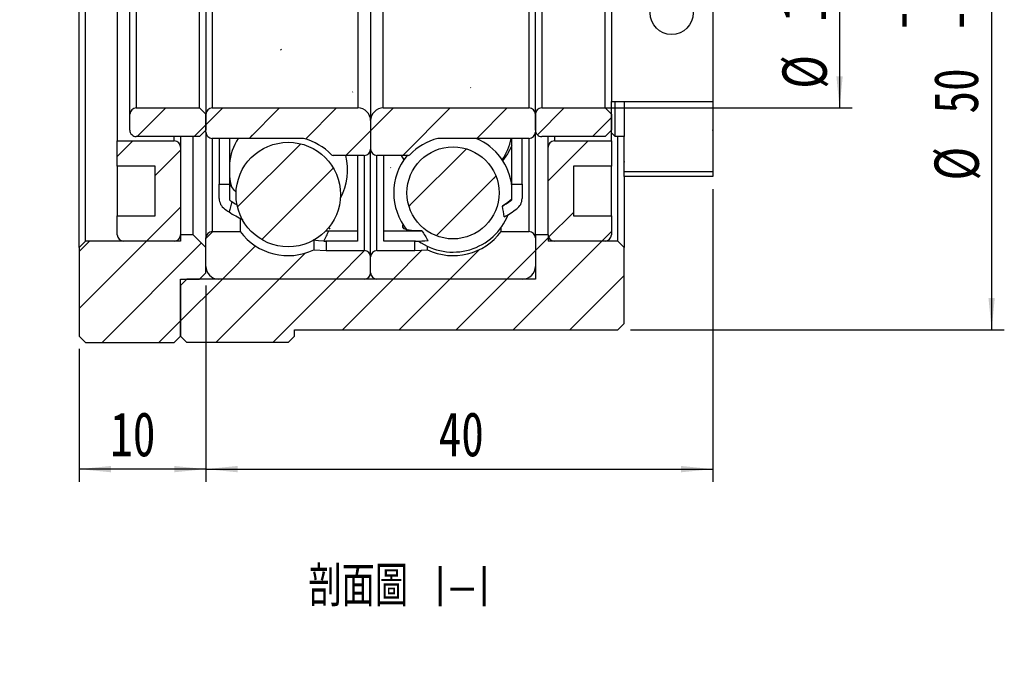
# Model space of a CAD drawing. Header units: millimetres. Extents: x 32 to 262, y 26 to 169.
# Tile 2 of 3: x 184 to 262, y 26 to 77. Entities that reach past the tile are written whole.
import ezdxf

# ---------------------------------------------------------------- set-up
doc = ezdxf.new("R2010")
doc.units = ezdxf.units.MM
doc.layers.add('FORMAT', color=7, linetype='Continuous')
doc.styles.add('SLDTEXTSTYLE0', font='TXT', dxfattribs={"width": 0.75})
doc.styles.add('SLDTEXTSTYLE2', font='TXT', dxfattribs={"width": 0.75, "bigfont": 'bigfont'})
doc.dimstyles.new('SLDDIMSTYLE1', dxfattribs={"dimtxt": 3.5, "dimasz": 2.5, "dimexe": 0, "dimexo": 0.0625, "dimgap": 0.875, "dimtad": 1, "dimrnd": 1e-09, "dimzin": 12, "dimdsep": 46, "dimtxsty": 'SLDTEXTSTYLE0', "dimsah": 1, "dimcen": 0.09, "dimadec": 0, "dimazin": 3, "dimtfac": 1, "dimtofl": 0, "dimtmove": 0, "dimatfit": 3, "dimfxl": 0, "dimfrac": 2, "dimtolj": 1, "dimtzin": 12, "dimarcsym": 0})
doc.dimstyles.new('SLDDIMSTYLE4', dxfattribs={"dimtxt": 3.5, "dimasz": 2.5, "dimexe": 0, "dimexo": 0.0625, "dimgap": 0.875, "dimtad": 1, "dimdec": 3, "dimrnd": 1e-09, "dimzin": 12, "dimdsep": 46, "dimtxsty": 'SLDTEXTSTYLE0', "dimsah": 1, "dimcen": 0.09, "dimadec": 0, "dimazin": 3, "dimtol": 1, "dimtp": -0.009000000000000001, "dimtm": 0.025, "dimtfac": 1, "dimtdec": 3, "dimtofl": 0, "dimtmove": 0, "dimatfit": 3, "dimfxl": 0, "dimfrac": 2, "dimtolj": 1, "dimarcsym": 0})
pattern_1 = [(45, (0, 0), (-2.245064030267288, 2.245064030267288), [])]

# ---------------------------------------------------------------- blocks, each defined once
blk = doc.blocks.new('_D_10')
at = {"layer": 'FORMAT', "color": 7}
for p, q in [((239.15983428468, 63.8733831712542), (239.15983428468, 40.77348317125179)), ((199.15963428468, 56.2734831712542), (199.15963428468, 40.77348317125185)), ((199.15963428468, 41.77348317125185), (239.15983428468, 41.77348317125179))]:
    blk.add_line(p, q, dxfattribs=at)
for points in [[(199.15963428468, 41.77348317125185), (201.65963428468, 41.52348317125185), (201.65963428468, 42.02348317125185)], [(239.15983428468, 41.77348317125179), (236.65983428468, 42.02348317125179), (236.65983428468, 41.52348317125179)]]:
    blk.add_solid(points, dxfattribs=at)
at = {"layer": 'FORMAT', "color": 7, "insert": (217.5249850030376, 46.28522008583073), "char_height": 3.5, "attachment_point": 1, "style": 'SLDTEXTSTYLE0'}
blk.add_mtext('40', dxfattribs=at)
blk = doc.blocks.new('_D_11')
at = {"layer": 'FORMAT', "color": 7}
for p, q in [((199.15963428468, 56.2734831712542), (199.15963428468, 40.77348317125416)), ((189.15963428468, 51.2734831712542), (189.15963428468, 40.77348317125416)), ((199.15963428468, 41.77348317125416), (189.15963428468, 41.77348317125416))]:
    blk.add_line(p, q, dxfattribs=at)
for points in [[(189.15963428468, 41.77348317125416), (191.65963428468, 41.52348317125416), (191.65963428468, 42.02348317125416)], [(199.15963428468, 41.77348317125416), (196.65963428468, 42.02348317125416), (196.65963428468, 41.52348317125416)]]:
    blk.add_solid(points, dxfattribs=at)
at = {"layer": 'FORMAT', "color": 7, "insert": (191.609122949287, 46.28522008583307), "char_height": 3.5, "attachment_point": 1, "style": 'SLDTEXTSTYLE0'}
blk.add_mtext('10', dxfattribs=at)
blk = doc.blocks.new('_D_12')
at = {"layer": 'FORMAT', "color": 7}
for p, q in [((225.65963428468, 85.27348317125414), (250.15983428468, 85.27348317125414)), ((249.15983428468, 85.27348317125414), (249.15983428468, 70.27348317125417)), ((225.65963428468, 70.27348317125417), (250.15983428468, 70.27348317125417))]:
    blk.add_line(p, q, dxfattribs=at)
for points in [[(249.15983428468, 85.27348317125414), (248.90983428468, 82.77348317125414), (249.40983428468, 82.77348317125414)], [(249.15983428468, 70.27348317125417), (249.40983428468, 72.77348317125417), (248.90983428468, 72.77348317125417)]]:
    blk.add_solid(points, dxfattribs=at)
at = {"layer": 'FORMAT', "color": 7, "char_height": 3.5, "attachment_point": 1, "rotation": 90.00000000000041, "style": 'SLDTEXTSTYLE0'}
for s, insert in [('15', (244.5946250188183, 77.07124799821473)), ('%%c', (244.6480971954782, 71.79281059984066))]:
    blk.add_mtext(s, dxfattribs=dict(at, insert=insert))
blk = doc.blocks.new('_D_13')
at = {"layer": 'FORMAT', "color": 7}
for p, q in [((232.65963428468, 102.7734831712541), (262.15983428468, 102.7734831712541)), ((261.15983428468, 102.7734831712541), (261.15983428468, 52.77348317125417)), ((232.65963428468, 52.77348317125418), (262.15983428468, 52.77348317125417))]:
    blk.add_line(p, q, dxfattribs=at)
for points in [[(261.15983428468, 102.7734831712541), (260.90983428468, 100.2734831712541), (261.40983428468, 100.2734831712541)], [(261.15983428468, 52.77348317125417), (261.40983428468, 55.27348317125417), (260.90983428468, 55.27348317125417)]]:
    blk.add_solid(points, dxfattribs=at)
at = {"layer": 'FORMAT', "color": 7, "char_height": 3.5, "attachment_point": 1, "rotation": 90.00000000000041, "style": 'SLDTEXTSTYLE0'}
for s, insert in [('0.009', (252.1224026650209, 77.8465949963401)), ('0.025', (256.6480971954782, 77.84659499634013)), ('-', (252.122402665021, 76.2959000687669)), ('-', (256.6480971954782, 76.29590006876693)), ('50', (256.5946250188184, 69.83062243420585)), ('%%c', (256.6480971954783, 64.55218503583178))]:
    blk.add_mtext(s, dxfattribs=dict(at, insert=insert))

msp = doc.modelspace()

# ---------------------------------------------------------------- hatches: boundary and pattern name
at = {"layer": 'FORMAT', "linetype": 'Continuous', "lineweight": 18}
h = msp.add_hatch(dxfattribs=at)
h.set_pattern_fill('ANSI31', color=256, style=0)
h.set_pattern_definition(pattern_1)
edge = h.paths.add_edge_path(flags=0)
edge.add_arc((201.20963428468, 63.12647282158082), 0.9999999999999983, 180.0000000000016, 234.7216302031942)
edge.add_arc((208.60963428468, 73.58623827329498), 13.81275510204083, 234.7216302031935, 236.4929411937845)
edge.add_ellipse((211.0809621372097, 77.77348317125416), major_axis=(-11.6291882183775, -30.74299628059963), ratio=0.1422313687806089, start_angle=302.0051324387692, end_angle=303.7498977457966, ccw=False)
edge.add_arc((208.60963428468, 73.58623827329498), 13.01275510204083, 234.2646351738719, 235.3418990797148, ccw=False)
edge.add_line((201.00963428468, 63.02348317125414), (201.00963428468, 64.27348317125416))
edge.add_line((201.00963428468, 64.27348317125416), (200.20963428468, 64.27348317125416))
edge.add_line((200.20963428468, 64.27348317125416), (200.20963428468, 63.1264728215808))
h = msp.add_hatch(dxfattribs=at)
h.set_pattern_fill('ANSI31', color=256, style=0)
h.set_pattern_definition(pattern_1)
edge = h.paths.add_edge_path(flags=0)
edge.add_arc((223.10963428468, 63.12647282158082), 0.9999999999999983, 305.2783697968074, 360)
edge.add_line((224.10963428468, 63.1264728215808), (224.10963428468, 64.27348317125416))
edge.add_line((224.10963428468, 64.27348317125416), (223.30963428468, 64.27348317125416))
edge.add_line((223.30963428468, 64.27348317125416), (223.30963428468, 63.02348317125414))
edge.add_arc((215.70963428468, 73.58623827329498), 13.01275510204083, 301.78465894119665, 305.7353648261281, ccw=False)
edge.add_ellipse((213.2383064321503, 77.77348317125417), major_axis=(8.777807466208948, -22.98935055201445), ratio=0.1899778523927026, start_angle=41.551821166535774, end_angle=44.43310959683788, ccw=False)
edge.add_arc((215.70963428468, 73.58623827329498), 13.81275510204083, 300.4231174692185, 305.2783697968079)
h = msp.add_hatch(dxfattribs=at)
h.set_pattern_fill('ANSI31', color=256, style=0)
h.set_pattern_definition(pattern_1)
edge = h.paths.add_edge_path(flags=0)
edge.add_line((211.10963428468, 59.77348317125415), (211.10963428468, 60.57348317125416))
edge.add_line((211.10963428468, 60.57348317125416), (208.8642679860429, 60.57348317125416))
edge.add_ellipse((211.0809621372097, 77.77348317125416), major_axis=(-11.6291882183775, -30.74299628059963), ratio=0.1422313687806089, start_angle=57.30256165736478, end_angle=59.11585748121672, ccw=False)
edge.add_arc((208.60963428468, 73.58623827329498), 13.81275510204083, 269.4562683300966, 270.0000000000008)
edge.add_line((208.60963428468, 59.77348317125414), (211.10963428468, 59.77348317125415))
h = msp.add_hatch(dxfattribs=at)
h.set_pattern_fill('ANSI31', color=256, style=0)
h.set_pattern_definition(pattern_1)
edge = h.paths.add_edge_path(flags=0)
edge.add_line((215.70963428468, 60.57348317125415), (213.20963428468, 60.57348317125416))
edge.add_line((213.20963428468, 60.57348317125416), (213.20963428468, 59.77348317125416))
edge.add_line((213.20963428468, 59.77348317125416), (215.70963428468, 59.77348317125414))
edge.add_arc((215.70963428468, 73.58623827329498), 13.81275510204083, 270.0000000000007, 274.0644804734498)
edge.add_ellipse((213.2383064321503, 77.77348317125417), major_axis=(8.777807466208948, -22.98935055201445), ratio=0.1899778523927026, start_angle=314.07897294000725, end_angle=317.05797036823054, ccw=False)
edge.add_arc((215.70963428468, 73.58623827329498), 13.01275510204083, 269.9999999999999, 272.19077906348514, ccw=False)
h = msp.add_hatch(dxfattribs=at)
h.set_pattern_fill('ANSI31', color=256, style=0)
h.set_pattern_definition(pattern_1)
h.paths.add_polyline_path([(239.15983428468, 64.87338317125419), (239.15983428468, 70.77358317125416), (231.15963428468, 70.77358317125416), (231.15963428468, 68.32344174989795), (231.4596928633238, 68.02338317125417), (232.15963428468, 68.02338317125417), (232.15963428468, 64.87338317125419)], flags=0)
h.paths.add_polyline_path([(231.15973428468, 70.77348317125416), (239.15973428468, 70.77348317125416), (239.15973428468, 64.87348317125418), (232.15973428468, 64.87348317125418), (232.15973428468, 68.02348317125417), (231.45973428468, 68.02348317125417), (231.15973428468, 68.32348317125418)], flags=0)
h = msp.add_hatch(dxfattribs=at)
h.set_pattern_fill('ANSI31', color=256, style=0)
h.set_pattern_definition(pattern_1)
edge = h.paths.add_edge_path(flags=0)
edge.add_line((199.15963428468, 68.52348317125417), (199.15963428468, 69.77348317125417))
edge.add_line((199.15963428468, 69.77348317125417), (198.65963428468, 70.27348317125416))
edge.add_line((198.65963428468, 70.27348317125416), (193.65963428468, 70.27348317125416))
edge.add_arc((193.65963428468, 69.77348317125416), 0.5, 90, 180)
edge.add_line((193.15963428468, 69.77348317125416), (193.15963428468, 68.52348317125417))
edge.add_arc((193.65963428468, 68.52348317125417), 0.5, 180, 270.0000000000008)
edge.add_line((193.65963428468, 68.02348317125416), (198.65963428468, 68.02348317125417))
edge.add_line((198.65963428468, 68.02348317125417), (199.15963428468, 68.52348317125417))
h = msp.add_hatch(dxfattribs=at)
h.set_pattern_fill('ANSI31', color=256, style=0)
h.set_pattern_definition(pattern_1)
edge = h.paths.add_edge_path(flags=0)
edge.add_arc((199.65963428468, 69.77348317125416), 0.5000000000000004, 90, 180)
edge.add_line((199.15963428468, 69.77348317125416), (199.15963428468, 68.37348317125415))
edge.add_arc((199.65963428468, 68.37348317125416), 0.5000000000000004, 180.0000000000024, 270.0000000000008)
edge.add_line((199.65963428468, 67.87348317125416), (206.8182973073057, 67.87348317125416))
edge.add_arc((206.8182973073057, 67.67348317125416), 0.2000000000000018, 75.24708108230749, 89.9999999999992, ccw=False)
edge.add_arc((205.65963428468, 63.27348317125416), 4.75, 44.18438515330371, 75.24708108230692, ccw=False)
edge.add_arc((209.2092821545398, 66.72348317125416), 0.1999999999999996, 224.1843851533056, 270.0000000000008)
edge.add_line((209.2092821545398, 66.52348317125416), (211.65963428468, 66.52348317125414))
edge.add_arc((211.65963428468, 67.02348317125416), 0.5000000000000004, 270.0000000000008, 359.9999999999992)
edge.add_line((212.15963428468, 67.02348317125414), (212.15963428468, 69.27348317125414))
edge.add_arc((211.15963428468, 69.27348317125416), 1, 0, 90.00000000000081)
edge.add_line((211.15963428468, 70.27348317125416), (199.65963428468, 70.27348317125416))
h = msp.add_hatch(dxfattribs=at)
h.set_pattern_fill('ANSI31', color=256, style=0)
h.set_pattern_definition(pattern_1)
edge = h.paths.add_edge_path(flags=0)
edge.add_arc((224.65963428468, 69.77348317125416), 0.5000000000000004, 0, 90)
edge.add_line((224.65963428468, 70.27348317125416), (213.15963428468, 70.27348317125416))
edge.add_arc((213.15963428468, 69.27348317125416), 1, 90, 180.0000000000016)
edge.add_line((212.15963428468, 69.27348317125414), (212.15963428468, 67.02348317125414))
edge.add_arc((212.65963428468, 67.02348317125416), 0.5000000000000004, 180.0000000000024, 270.0000000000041)
edge.add_line((212.65963428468, 66.52348317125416), (215.1099864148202, 66.52348317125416))
edge.add_arc((215.1099864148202, 66.72348317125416), 0.1999999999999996, 270.0000000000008, 315.8156148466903)
edge.add_arc((218.65963428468, 63.27348317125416), 4.75, 104.752918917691, 135.8156148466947, ccw=False)
edge.add_arc((217.5009712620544, 67.67348317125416), 0.2000000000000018, 89.9999999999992, 104.75291891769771, ccw=False)
edge.add_line((217.5009712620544, 67.87348317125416), (224.65963428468, 67.87348317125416))
edge.add_arc((224.65963428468, 68.37348317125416), 0.5000000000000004, 270.0000000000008, 359.9999999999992)
edge.add_line((225.15963428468, 68.37348317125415), (225.15963428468, 69.77348317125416))
h = msp.add_hatch(dxfattribs=at)
h.set_pattern_fill('ANSI31', color=256, style=0)
h.set_pattern_definition(pattern_1)
edge = h.paths.add_edge_path(flags=0)
edge.add_line((231.15963428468, 68.52348317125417), (231.15963428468, 69.77348317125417))
edge.add_line((231.15963428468, 69.77348317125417), (230.65963428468, 70.27348317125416))
edge.add_line((230.65963428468, 70.27348317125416), (225.65963428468, 70.27348317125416))
edge.add_arc((225.65963428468, 69.77348317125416), 0.5, 90, 180)
edge.add_line((225.15963428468, 69.77348317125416), (225.15963428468, 68.52348317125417))
edge.add_arc((225.65963428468, 68.52348317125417), 0.5, 180, 270.0000000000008)
edge.add_line((225.65963428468, 68.02348317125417), (230.65963428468, 68.02348317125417))
edge.add_line((230.65963428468, 68.02348317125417), (231.15963428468, 68.52348317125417))
h = msp.add_hatch(dxfattribs=at)
h.set_pattern_fill('ANSI31', color=256, style=0)
h.set_pattern_definition(pattern_1)
edge = h.paths.add_edge_path(flags=0)
edge.add_line((195.15963428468, 65.67348317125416), (195.15963428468, 61.77348317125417))
edge.add_line((195.15963428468, 61.77348317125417), (192.15963428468, 61.77348317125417))
edge.add_line((192.15963428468, 61.77348317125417), (192.15963428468, 60.27348317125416))
edge.add_arc((192.65963428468, 60.27348317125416), 0.5, 180, 270.0000000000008)
edge.add_line((192.65963428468, 59.77348317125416), (196.65963428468, 59.77348317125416))
edge.add_arc((196.65963428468, 60.27348317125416), 0.5, 270.0000000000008, 360.0000000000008)
edge.add_line((197.15963428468, 60.27348317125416), (197.15963428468, 67.17348317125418))
edge.add_arc((196.65963428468, 67.17348317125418), 0.5, 0, 90)
edge.add_line((196.65963428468, 67.67348317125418), (192.15963428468, 67.67348317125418))
edge.add_line((192.15963428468, 67.67348317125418), (192.15963428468, 65.67348317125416))
edge.add_line((192.15963428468, 65.67348317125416), (195.15963428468, 65.67348317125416))
h = msp.add_hatch(dxfattribs=at)
h.set_pattern_fill('ANSI31', color=256, style=0)
h.set_pattern_definition(pattern_1)
edge = h.paths.add_edge_path(flags=0)
edge.add_line((228.15963428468, 61.77348317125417), (228.15963428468, 65.67348317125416))
edge.add_line((228.15963428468, 65.67348317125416), (231.15963428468, 65.67348317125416))
edge.add_line((231.15963428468, 65.67348317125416), (231.15963428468, 67.67348317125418))
edge.add_line((231.15963428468, 67.67348317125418), (226.65963428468, 67.67348317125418))
edge.add_arc((226.65963428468, 67.17348317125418), 0.5, 90, 180)
edge.add_line((226.15963428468, 67.17348317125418), (226.15963428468, 60.27348317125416))
edge.add_arc((226.65963428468, 60.27348317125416), 0.5, 180, 270.0000000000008)
edge.add_line((226.65963428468, 59.77348317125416), (230.65963428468, 59.77348317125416))
edge.add_arc((230.65963428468, 60.27348317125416), 0.5, 270.0000000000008, 360.0000000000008)
edge.add_line((231.15963428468, 60.27348317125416), (231.15963428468, 61.77348317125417))
edge.add_line((231.15963428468, 61.77348317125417), (228.15963428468, 61.77348317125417))
h = msp.add_hatch(dxfattribs=at)
h.set_pattern_fill('ANSI31', color=256, style=0)
h.set_pattern_definition(pattern_1)
edge = h.paths.add_edge_path(flags=0)
edge.add_arc((205.65963428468, 63.44162621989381), 4.124045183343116, 0, 360)
h = msp.add_hatch(dxfattribs=at)
h.set_pattern_fill('ANSI31', color=256, style=0)
h.set_pattern_definition(pattern_1)
edge = h.paths.add_edge_path(flags=0)
edge.add_arc((218.65963428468, 63.57485704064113), 3.634089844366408, 0, 360)
h = msp.add_hatch(dxfattribs=at)
h.set_pattern_fill('ANSI31', color=256, style=0)
h.set_pattern_definition(pattern_1)
h.paths.add_polyline_path([(197.15963428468, 60.27348317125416), (197.15963428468, 59.77348317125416), (189.65963428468, 59.77348317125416), (189.15963428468, 59.27348317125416), (189.15963428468, 52.27348317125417), (189.65963428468, 51.77348317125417), (196.65963428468, 51.77348317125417), (197.15963428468, 52.27348317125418), (197.15963428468, 56.77348317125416), (198.65963428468, 56.77348317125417), (199.15963428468, 57.27348317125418), (199.15963428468, 59.27348317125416), (198.15963428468, 60.27348317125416)], flags=0)
h = msp.add_hatch(dxfattribs=at)
h.set_pattern_fill('ANSI31', color=256, style=0)
h.set_pattern_definition(pattern_1)
h.paths.add_polyline_path([(232.15963428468, 59.27348317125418), (231.65963428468, 59.77348317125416), (226.15963428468, 59.77348317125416), (226.15963428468, 60.27348317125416), (225.15963428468, 60.27348317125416), (225.15963428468, 56.77348317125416), (197.65963428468, 56.77348317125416), (197.15963428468, 56.27348317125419), (197.15963428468, 52.27348317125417), (197.65963428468, 51.77348317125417), (205.65963428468, 51.77348317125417), (206.15963428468, 52.27348317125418), (206.15963428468, 52.77348317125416), (231.65963428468, 52.77348317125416), (232.15963428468, 53.27348317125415)], flags=0)
h = msp.add_hatch(dxfattribs=at)
h.set_pattern_fill('ANSI31', color=256, style=0)
h.set_pattern_definition(pattern_1)
edge = h.paths.add_edge_path(flags=0)
edge.add_arc((211.65963428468, 57.27348317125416), 0.4999999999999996, 270.0000000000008, 360)
edge.add_line((212.15963428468, 57.27348317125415), (212.15963428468, 58.52348317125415))
edge.add_arc((211.65963428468, 58.52348317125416), 0.5000000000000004, 0, 90.00000000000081)
edge.add_line((211.65963428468, 59.02348317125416), (208.65963428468, 59.02348317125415))
edge.add_line((208.65963428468, 59.02348317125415), (207.6804783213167, 59.07479856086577))
edge.add_arc((205.65963428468, 63.37348317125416), 4.749999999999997, 216.8698976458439, 295.1785709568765, ccw=False)
edge.add_line((201.85963428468, 60.52348317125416), (199.65963428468, 60.52348317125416))
edge.add_arc((199.65963428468, 60.02348317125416), 0.5000000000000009, 90, 180)
edge.add_line((199.15963428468, 60.02348317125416), (199.15963428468, 57.77348317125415))
edge.add_arc((200.15963428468, 57.77348317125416), 1, 180.0000000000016, 269.9999999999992)
edge.add_line((200.15963428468, 56.77348317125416), (211.65963428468, 56.77348317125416))
h = msp.add_hatch(dxfattribs=at)
h.set_pattern_fill('ANSI31', color=256, style=0)
h.set_pattern_definition(pattern_1)
edge = h.paths.add_edge_path(flags=0)
edge.add_arc((212.65963428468, 57.27348317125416), 0.4999999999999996, 180.0000000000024, 270.0000000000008)
edge.add_line((212.65963428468, 56.77348317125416), (224.15963428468, 56.77348317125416))
edge.add_arc((224.15963428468, 57.77348317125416), 1, 270.0000000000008, 360)
edge.add_line((225.15963428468, 57.77348317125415), (225.15963428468, 60.02348317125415))
edge.add_arc((224.65963428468, 60.02348317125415), 0.5000000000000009, 0, 90)
edge.add_line((224.65963428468, 60.52348317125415), (222.45963428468, 60.52348317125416))
edge.add_arc((218.65963428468, 63.37348317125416), 4.749999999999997, 244.8214290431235, 323.13010235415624, ccw=False)
edge.add_line((216.6387902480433, 59.07479856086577), (215.65963428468, 59.02348317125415))
edge.add_line((215.65963428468, 59.02348317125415), (212.65963428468, 59.02348317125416))
edge.add_arc((212.65963428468, 58.52348317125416), 0.5000000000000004, 90, 180.0000000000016)
edge.add_line((212.15963428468, 58.52348317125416), (212.15963428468, 57.27348317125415))

# ---------------------------------------------------------------- linework, layer by layer
at = {"color": 7, "linetype": 'Continuous', "lineweight": 25}
for p, q in [((189.1596328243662, 59.2734829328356), (189.1596328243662, 96.27348340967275)), ((189.6596338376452, 59.77348394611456), (189.6596338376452, 95.77348239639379)), ((192.1596351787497, 87.87348277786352), (192.1596351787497, 67.67348356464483)), ((212.1596347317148, 86.27348363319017), (212.1596347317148, 69.27348270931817)), ((193.1596334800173, 69.77348279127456), (193.1596334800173, 85.77348355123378)), ((199.1596344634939, 85.77348355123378), (199.1596344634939, 69.77348279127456)), ((225.1596340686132, 69.77348279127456), (225.1596340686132, 85.77348355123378)), ((193.6596344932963, 85.27348300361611), (193.6596344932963, 70.27348333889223)), ((198.659633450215, 70.27348333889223), (198.659633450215, 85.27348300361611)), ((199.6596354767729, 85.27348300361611), (199.6596354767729, 70.27348333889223)), ((211.1596345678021, 85.27348300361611), (211.1596345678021, 70.27348333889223)), ((213.1596348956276, 70.27348333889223), (213.1596348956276, 85.27348300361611)), ((224.6596344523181, 70.27348333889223), (224.6596344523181, 85.27348300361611)), ((225.6596341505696, 85.27348300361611), (225.6596341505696, 70.27348333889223)), ((230.6596342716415, 70.27348333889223), (230.6596342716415, 85.27348300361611)), ((231.1596342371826, 84.77338327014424), (231.1596342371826, 70.7735830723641)), ((239.1598342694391, 84.77338327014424), (239.1598342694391, 70.7735830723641)), ((231.1596342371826, 70.7735830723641), (239.1598342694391, 70.7735830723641)), ((231.1596342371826, 68.3234414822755), (231.1596342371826, 70.7735830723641)), ((231.159734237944, 70.77348295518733), (239.1597341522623, 70.77348295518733)), ((231.159734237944, 68.32348339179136), (231.159734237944, 70.77348295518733)), ((231.4597343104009, 68.0234829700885), (231.4597343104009, 70.77348295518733)), ((232.1597342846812, 70.77348295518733), (232.1597342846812, 68.0234829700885)), ((239.1597341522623, 70.77348295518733), (239.1597341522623, 64.87348273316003)), ((239.1598342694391, 70.7735830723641), (239.1598342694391, 64.87338308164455)), ((193.6596344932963, 70.27348333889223), (198.659633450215, 70.27348333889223)), ((199.1596344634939, 69.77348279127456), (198.659633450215, 70.27348333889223)), ((199.6596354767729, 70.27348333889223), (211.1596345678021, 70.27348333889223)), ((213.1596348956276, 70.27348333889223), (224.6596344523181, 70.27348333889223)), ((225.6596341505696, 70.27348333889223), (230.6596342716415, 70.27348333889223)), ((231.1596342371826, 69.77348279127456), (230.6596342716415, 70.27348333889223)), ((193.1596334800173, 68.52348305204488), (193.1596334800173, 69.77348279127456)), ((199.1596344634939, 69.77348279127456), (199.1596344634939, 68.52348305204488)), ((199.1596344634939, 68.37348330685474), (199.1596344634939, 69.77348279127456)), ((212.1596347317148, 69.27348270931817), (212.1596347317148, 67.02348280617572)), ((225.1596340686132, 68.52348305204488), (225.1596340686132, 69.77348279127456)), ((225.1596340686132, 69.77348279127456), (225.1596340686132, 68.37348330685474)), ((231.1596342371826, 69.77348279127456), (231.1596342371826, 68.52348305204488)), ((198.659633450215, 68.0234829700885), (199.1596344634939, 68.52348305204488)), ((199.1596344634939, 68.37348330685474), (199.1596344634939, 60.02348259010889)), ((225.1596340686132, 60.27348309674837), (225.1596340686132, 68.37348330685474)), ((230.6596342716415, 68.0234829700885), (231.1596342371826, 68.52348305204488)), ((192.1596351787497, 67.67348356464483), (196.6596331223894, 67.67348356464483)), ((192.1596351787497, 65.67348323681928), (192.1596351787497, 67.67348356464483)), ((198.659633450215, 68.0234829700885), (193.6596344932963, 68.0234829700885)), ((197.1596341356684, 68.0234829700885), (197.1596341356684, 67.17348348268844)), ((198.159632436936, 60.27348309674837), (198.159632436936, 68.0234829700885)), ((206.8182967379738, 67.87348322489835), (199.6596354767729, 67.87348322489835)), ((200.2096336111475, 67.87348322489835), (200.2096336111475, 64.27348282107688)), ((201.0096341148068, 67.87348322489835), (201.0096341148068, 64.27348282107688)), ((224.6596344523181, 67.87348322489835), (217.5009708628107, 67.87348322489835)), ((223.3096344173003, 64.27348282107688), (223.3096344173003, 67.87348322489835)), ((224.109633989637, 64.27348282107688), (224.109633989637, 67.87348322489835)), ((230.6596342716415, 68.0234829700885), (225.6596341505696, 68.0234829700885)), ((226.1596342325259, 67.17348348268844), (226.1596342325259, 68.0234829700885)), ((226.6596343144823, 67.67348356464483), (231.1596342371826, 67.67348356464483)), ((231.1596342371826, 68.3234414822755), (231.4596928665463, 68.02338331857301)), ((231.1596342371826, 67.67348356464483), (231.1596342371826, 68.3234414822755)), ((231.1596342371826, 67.67348356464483), (231.1596342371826, 65.67348323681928)), ((231.159734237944, 68.32348339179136), (231.4597343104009, 68.0234829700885)), ((232.15963428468, 68.02338331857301), (231.4596928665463, 68.02338331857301)), ((232.1597342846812, 68.0234829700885), (231.4597343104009, 68.0234829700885)), ((231.6596342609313, 59.77348394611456), (231.6596342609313, 68.02338331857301)), ((232.15963428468, 64.87338308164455), (232.15963428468, 68.02338331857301)), ((232.1597342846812, 64.87348273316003), (232.1597342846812, 68.0234829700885)), ((197.1596341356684, 67.17348348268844), (197.1596341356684, 60.27348309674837)), ((212.1596347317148, 58.52348327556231), (212.1596347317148, 67.02348280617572)), ((226.1596342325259, 60.27348309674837), (226.1596342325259, 67.17348348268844)), ((201.0096341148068, 66.20492104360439), (201.0964613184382, 66.26786168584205)), ((211.6596337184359, 66.52348272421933), (209.2092830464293, 66.52348272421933)), ((211.1096337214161, 66.52348272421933), (211.1096337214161, 60.57348258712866)), ((215.1099864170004, 66.52348272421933), (212.6596338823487, 66.52348272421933)), ((213.2096338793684, 60.57348258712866), (213.2096338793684, 66.52348272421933)), ((214.5691934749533, 66.52348272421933), (214.7784262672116, 66.18097487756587)), ((192.1596351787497, 65.67348323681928), (192.1596351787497, 61.77348241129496)), ((195.1596338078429, 65.67348323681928), (192.1596351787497, 65.67348323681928)), ((195.1596338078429, 61.77348241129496), (195.1596338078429, 65.67348323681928)), ((231.1596342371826, 65.67348323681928), (228.1596340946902, 65.67348323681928)), ((228.1596340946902, 65.67348323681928), (228.1596340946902, 61.77348241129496)), ((231.1596342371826, 61.77348241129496), (231.1596342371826, 65.67348323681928)), ((232.15963428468, 64.87338308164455), (232.15963428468, 59.2734829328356)), ((239.1598342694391, 64.87338308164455), (232.15963428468, 64.87338308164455)), ((239.1597341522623, 65.23033201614), (232.1597342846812, 65.23033201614)), ((239.1597341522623, 64.87348273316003), (232.1597342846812, 64.87348273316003)), ((200.2096336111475, 64.27348282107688), (201.0096341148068, 64.27348282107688)), ((200.2096336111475, 63.12647245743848), (200.2096336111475, 64.27348282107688)), ((201.0096341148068, 64.27348282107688), (201.0096341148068, 63.0234830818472)), ((223.3096344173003, 64.27348282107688), (224.109633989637, 64.27348282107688)), ((223.3096344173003, 63.0234830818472), (223.3096344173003, 64.27348282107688)), ((224.109633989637, 64.27348282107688), (224.109633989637, 63.12647245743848)), ((223.3049582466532, 63.04893612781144), (223.3096344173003, 63.09202656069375)), ((192.1596351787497, 61.77348241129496), (195.1596338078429, 61.77348241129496)), ((192.1596351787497, 60.27348309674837), (192.1596351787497, 61.77348241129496)), ((201.8596336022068, 61.56748130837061), (201.8596336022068, 60.52348360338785)), ((228.1596340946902, 61.77348241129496), (231.1596342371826, 61.77348241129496)), ((231.1596342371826, 61.77348241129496), (231.1596342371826, 60.27348309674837)), ((222.4596339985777, 60.52348360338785), (222.4596339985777, 60.85169285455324)), ((198.159632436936, 60.27348309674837), (197.1596341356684, 60.27348309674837)), ((197.1596341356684, 60.27348309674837), (197.1596341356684, 59.77348394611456)), ((199.1596344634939, 59.2734829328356), (198.159632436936, 60.27348309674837)), ((199.1596344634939, 57.77348361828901), (199.1596344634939, 60.02348259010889)), ((199.6596354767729, 60.52348360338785), (201.8596336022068, 60.52348360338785)), ((208.6096342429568, 60.57709425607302), (208.8642671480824, 60.57348258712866)), ((208.8642671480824, 60.57348258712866), (211.1096337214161, 60.57348258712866)), ((211.1096337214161, 60.57348258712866), (211.1096337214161, 59.77348394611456)), ((213.2096338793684, 60.57348258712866), (215.7096333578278, 60.57348258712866)), ((213.2096338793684, 59.77348394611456), (213.2096338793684, 60.57348258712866)), ((216.2070732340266, 60.58299511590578), (215.7096333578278, 60.58191291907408)), ((215.7096333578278, 60.57348258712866), (215.7096333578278, 60.58191291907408)), ((222.4596339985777, 60.52348360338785), (224.6596344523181, 60.52348360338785)), ((226.1596342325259, 60.27348309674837), (225.1596340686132, 60.27348309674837)), ((225.1596340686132, 60.27348309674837), (225.1596340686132, 56.77348345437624)), ((225.1596340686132, 60.02348259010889), (225.1596340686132, 57.77348361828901)), ((226.1596342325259, 60.27348309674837), (226.1596342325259, 59.77348394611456)), ((189.6596338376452, 59.77348394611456), (189.1596328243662, 59.2734829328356)), ((189.1596328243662, 59.2734829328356), (189.1596328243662, 52.27348364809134)), ((197.1596341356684, 59.77348394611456), (189.6596338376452, 59.77348394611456)), ((196.6596331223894, 59.77348394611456), (192.6596324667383, 59.77348394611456)), ((199.1596344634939, 57.27348260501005), (199.1596344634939, 59.2734829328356)), ((207.6804779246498, 59.80443738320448), (207.6804779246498, 59.07479830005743)), ((207.6804779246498, 59.07479830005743), (208.6596350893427, 59.02348242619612)), ((211.1096337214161, 59.77348394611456), (208.6096342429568, 59.77348394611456)), ((208.6596350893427, 59.77348394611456), (208.6596350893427, 59.02348242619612)), ((215.7096333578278, 59.77348394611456), (213.2096338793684, 59.77348394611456)), ((215.659634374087, 59.02348242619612), (215.659634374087, 59.77348394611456)), ((215.659634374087, 59.02348242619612), (216.6387906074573, 59.07479830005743)), ((216.6387906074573, 59.07479830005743), (216.6387906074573, 59.35919441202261)), ((231.6596342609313, 59.77348394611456), (226.1596342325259, 59.77348394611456)), ((230.6596342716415, 59.77348394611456), (226.6596343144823, 59.77348394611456)), ((232.15963428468, 59.2734829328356), (231.6596342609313, 59.77348394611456)), ((232.15963428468, 53.27348381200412), (232.15963428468, 59.2734829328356)), ((208.6596350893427, 59.02348242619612), (211.6596337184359, 59.02348242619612)), ((212.1596347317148, 57.27348260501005), (212.1596347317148, 58.52348327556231)), ((212.6596338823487, 59.02348242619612), (215.659634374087, 59.02348242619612)), ((197.1596341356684, 56.77348345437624), (198.659633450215, 56.77348345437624)), ((197.1596341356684, 52.27348364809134), (197.1596341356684, 56.77348345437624)), ((197.6596351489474, 56.77348345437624), (197.1596341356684, 56.27348244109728)), ((225.1596340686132, 56.77348345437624), (197.6596351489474, 56.77348345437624)), ((198.659633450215, 56.77348345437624), (199.1596344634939, 57.27348260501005)), ((211.6596337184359, 56.77348345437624), (200.1596327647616, 56.77348345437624)), ((224.1596339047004, 56.77348345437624), (212.6596338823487, 56.77348345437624)), ((197.1596341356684, 56.27348244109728), (197.1596341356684, 52.27348364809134)), ((231.6596342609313, 52.77348279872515), (232.15963428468, 53.27348381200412)), ((189.1596328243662, 52.27348364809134), (189.6596338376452, 51.77348263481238)), ((196.6596331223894, 51.77348263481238), (197.1596341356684, 52.27348364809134)), ((197.1596341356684, 52.27348364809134), (197.6596351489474, 51.77348263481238)), ((205.6596345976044, 51.77348263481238), (206.1596337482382, 52.27348364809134)), ((206.1596337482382, 52.77348279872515), (231.6596342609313, 52.77348279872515)), ((206.1596337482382, 52.27348364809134), (206.1596337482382, 52.77348279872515)), ((189.6596338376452, 51.77348263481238), (196.6596331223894, 51.77348263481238)), ((205.6596345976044, 51.77348263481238), (197.6596351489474, 51.77348263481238))]:
    msp.add_line(p, q, dxfattribs=at)
at = {"color": 8, "linetype": 'Continuous', "lineweight": 25}
for p, q in [((196.6596331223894, 67.67348356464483), (196.6596331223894, 68.0234829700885)), ((199.6596354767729, 67.87348322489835), (199.6596354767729, 60.52348360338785)), ((224.6596344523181, 60.52348360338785), (224.6596344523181, 67.87348322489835)), ((226.6596343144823, 68.0234829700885), (226.6596343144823, 67.67348356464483)), ((211.6596337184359, 66.52348272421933), (211.6596337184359, 59.02348242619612)), ((212.6596338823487, 59.02348242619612), (212.6596338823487, 66.52348272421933))]:
    msp.add_line(p, q, dxfattribs=at)
at = {"color": 7, "linetype": 'Continuous', "lineweight": 25, "flags": 128}
for points in [[(223.3096344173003, 67.275596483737), (222.9697324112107, 66.6446151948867), (222.5635928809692, 66.0986925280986)], [(201.546396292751, 63.63261461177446), (201.3836253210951, 63.79990808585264), (201.0096341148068, 64.31853275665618)], [(223.3096344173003, 63.07150952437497), (222.9905484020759, 62.81181022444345), (222.5638191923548, 62.52495728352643)], [(201.2095648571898, 62.88246501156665), (201.4778546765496, 62.70820617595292), (201.6179237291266, 62.62654781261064)], [(215.7096333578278, 60.58191291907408), (215.384951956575, 60.60262739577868), (215.0349236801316, 60.65687693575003), (214.8006550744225, 60.7449856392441), (214.6883077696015, 60.87132327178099), (214.7011935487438, 61.0331964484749), (214.723100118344, 61.06353707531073)], [(208.4785543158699, 59.7741060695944), (208.054305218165, 59.79237675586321), (207.6156075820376, 59.8351598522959)]]:
    msp.add_lwpolyline(points, dxfattribs=at)
at = {"color": 7, "linetype": 'Continuous', "lineweight": 25}
for centre, radius in [((235.9097343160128, 77.77348352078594), 1.699900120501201), ((205.65963428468, 63.44162621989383), 4.124045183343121), ((218.65963428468, 63.57485704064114), 3.634089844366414)]:
    msp.add_circle(centre, radius, dxfattribs=at)
for centre, radius, start, end in [((193.65963428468, 69.77348317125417), 0.5, 90, 180), ((199.65963428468, 69.77348317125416), 0.5, 90, 179.9999999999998), ((211.15963428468, 69.27348317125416), 1, 0, 90), ((213.15963428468, 69.27348317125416), 1, 90, 180), ((224.65963428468, 69.77348317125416), 0.5, 2.035554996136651e-13, 90), ((225.65963428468, 69.77348317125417), 0.5, 90, 180), ((193.65963428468, 68.52348317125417), 0.5, 180, 270.0000000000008), ((199.65963428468, 68.37348317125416), 0.5, 180, 270.0000000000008), ((224.65963428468, 68.37348317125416), 0.5, 270.0000000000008, 0), ((225.65963428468, 68.52348317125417), 0.5, 179.9999999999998, 270.0000000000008), ((196.65963428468, 67.17348317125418), 0.5, 0, 90), ((205.65963428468, 65.37936088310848), 4.675, 147.7576159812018, 174.0719678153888), ((206.8182973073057, 67.67348317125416), 0.2000000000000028, 75.24708108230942, 90), ((205.65963428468, 63.27348317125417), 4.749999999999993, 44.18438515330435, 75.24708108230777), ((218.65963428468, 63.27348317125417), 4.749999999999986, 104.7529189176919, 135.8156148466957), ((217.5009712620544, 67.67348317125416), 0.2000000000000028, 90, 104.7529189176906), ((218.65963428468, 63.57485704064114), 4.675000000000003, 5.928032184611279, 66.85196056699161), ((218.65963428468, 68.78709206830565), 4.675000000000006, 326.1197967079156, 348.7304852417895), ((226.65963428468, 67.17348317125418), 0.5, 90, 179.9999999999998), ((211.65963428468, 67.02348317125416), 0.5, 270.0000000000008, 359.9999999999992), ((212.65963428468, 67.02348317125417), 0.5000000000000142, 180.0000000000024, 270.0000000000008), ((209.2092821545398, 66.72348317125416), 0.2000000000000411, 224.1843851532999, 270.0000000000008), ((205.65963428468, 65.37936088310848), 4.675000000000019, 331.652408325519, 14.1659986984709), ((218.65963428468, 63.57485704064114), 4.67500000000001, 140.8965771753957, 218.9061892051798), ((215.1099864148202, 66.72348317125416), 0.2000000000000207, 270.0000000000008, 315.8156148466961), ((205.65963428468, 65.37936088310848), 4.674999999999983, 185.9280321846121, 196.6005905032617), ((201.20963428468, 63.12647282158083), 1.000000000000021, 180.0000000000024, 234.7216302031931), ((208.60963428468, 73.58623827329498), 13.01275510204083, 234.2646351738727, 235.3418990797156), ((215.70963428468, 73.586238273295), 13.01275510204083, 301.7846589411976, 305.7353648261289), ((223.10963428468, 63.12647282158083), 1.000000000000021, 305.2783697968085, 359.9999999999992), ((208.60963428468, 73.58623827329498), 13.81275510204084, 234.7216302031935, 236.4929411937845), ((215.70963428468, 73.586238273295), 13.81275510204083, 300.4231174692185, 305.278369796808), ((205.4651938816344, 68.89815311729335), 8.167960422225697, 236.7306140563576, 245.3863658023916), ((218.65963428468, 63.57485704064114), 4.675000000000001, 234.3637207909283, 338.4730411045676), ((192.65963428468, 60.27348317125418), 0.5, 180.0000000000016, 270.0000000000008), ((196.65963428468, 60.27348317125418), 0.5, 270.0000000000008, 0), ((199.65963428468, 60.02348317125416), 0.5, 90, 180), ((205.65963428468, 63.37348317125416), 4.750000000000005, 216.8698976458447, 295.1785709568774), ((215.70963428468, 73.586238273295), 13.01275510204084, 270.0000000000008, 272.190779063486), ((218.65963428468, 63.37348317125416), 4.750000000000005, 244.8214290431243, 323.1301023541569), ((224.65963428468, 60.02348317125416), 0.5, 0, 90), ((226.65963428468, 60.27348317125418), 0.5000000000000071, 180.0000000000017, 270.0000000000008), ((230.65963428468, 60.27348317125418), 0.5000000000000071, 270.0000000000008, 0), ((208.60963428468, 73.58623827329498), 13.81275510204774, 269.4562683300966, 270.0000000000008), ((215.70963428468, 73.586238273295), 13.81275510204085, 270.0000000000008, 274.0644804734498), ((211.65963428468, 58.52348317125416), 0.5, 0, 90), ((212.65963428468, 58.52348317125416), 0.5000000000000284, 90, 180), ((200.15963428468, 57.77348317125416), 1, 179.9999999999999, 269.9999999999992), ((224.15963428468, 57.77348317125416), 1, 270.0000000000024, 1.017777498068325e-13), ((211.65963428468, 57.27348317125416), 0.5, 270.0000000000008, 359.9999999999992), ((212.65963428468, 57.27348317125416), 0.5, 180.0000000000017, 269.9999999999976)]:
    msp.add_arc(centre, radius, start, end, dxfattribs=at)
for centre, major_axis, ratio, start_param, end_param in [((211.0809621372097, 77.77348317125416), (-11.62918821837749, -30.74299628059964), 0.1422313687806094, 5.270983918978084, 5.301435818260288), ((213.2383064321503, 77.77348317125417), (8.77780746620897, -22.98935055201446), 0.189977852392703, 0.7252160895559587, 0.7755040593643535), ((211.0809621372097, 77.77348317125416), (-11.62918821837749, -30.74299628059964), 0.1422313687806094, 1.000118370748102, 1.031766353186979), ((213.2383064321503, 77.77348317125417), (8.77780746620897, -22.98935055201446), 0.189977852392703, 5.481712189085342, 5.53370550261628)]:
    msp.add_ellipse(centre, major_axis=major_axis, ratio=ratio, start_param=start_param, end_param=end_param, dxfattribs=at)

# ---------------------------------------------------------------- texts
at = {"layer": 'FORMAT', "insert": (214.3852044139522, 34.1264451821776), "char_height": 3.175, "attachment_point": 2, "style": 'SLDTEXTSTYLE2'}
msp.add_mtext('\\M+19655\\M+196CA\\M+19AA4 I-I', dxfattribs=at)

# ---------------------------------------------------------------- dimensions: what is measured, and where the dimension line sits
at = {"layer": 'FORMAT', "color": 7}
for base, p1, p2, dimstyle, picture, middle in [((261.15983428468, 52.77348317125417), (231.65963428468, 102.7734831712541), (231.65963428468, 52.77348317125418), 'SLDDIMSTYLE4', '_D_13', (261.15983428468, 77.01814072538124)), ((249.15983428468, 70.27348317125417), (224.65963428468, 85.27348317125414), (224.65963428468, 70.27348317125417), 'SLDDIMSTYLE1', '_D_12', (249.15983428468, 77.01814072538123))]:
    dim = msp.add_linear_dim(base=base, p1=p1, p2=p2, angle=90.0000000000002, text='%%c<>', dimstyle=dimstyle, dxfattribs=at)
    dim.commit()
    dim.dimension.update_dxf_attribs({"geometry": picture, "text_midpoint": middle, "dimtype": 160})
for base, p2, picture, middle in [((239.15983428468, 41.77348317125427), (239.15983428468, 64.8733831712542), '_D_10', (220.1110961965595, 41.77348317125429)), ((189.15963428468, 41.77348317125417), (189.15963428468, 52.2734831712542), '_D_11', (194.1952341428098, 41.77348317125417))]:
    dim = msp.add_linear_dim(base=base, p1=(199.15963428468, 57.2734831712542), p2=p2, dimstyle='SLDDIMSTYLE1', dxfattribs=at)
    dim.commit()
    dim.dimension.update_dxf_attribs({"geometry": picture, "text_midpoint": middle, "dimtype": 160})

doc.saveas('drawing.dxf')
